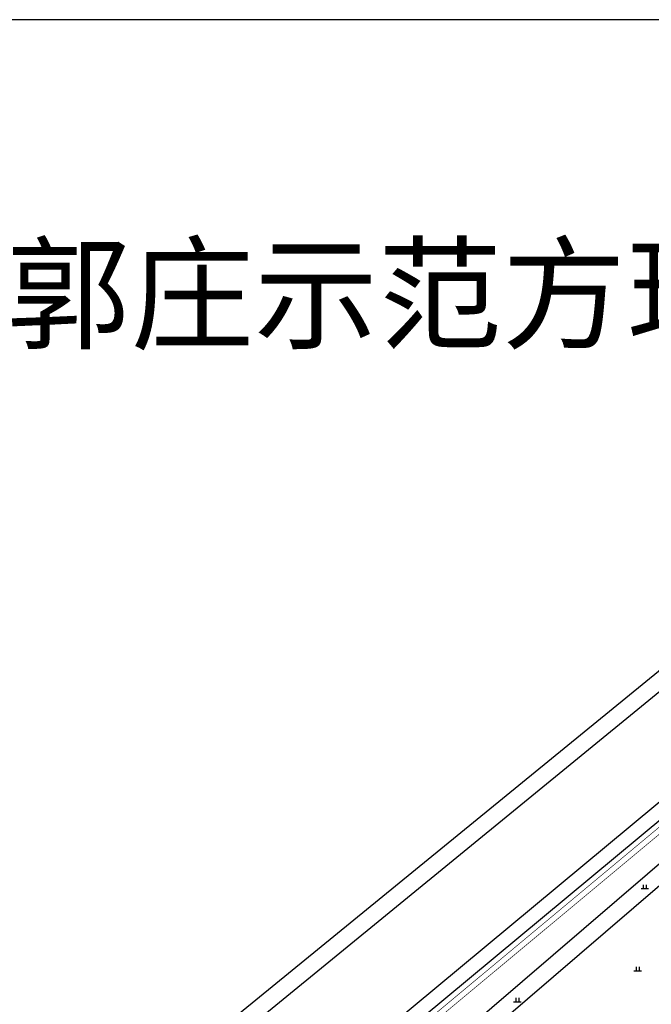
# Model space of a CAD drawing. Extents: x 456755 to 458049, y 3845626 to 3853218.
# Tile 55 of 80: x 457194 to 457403, y 3850846 to 3851172. Entities that reach past the tile are written whole.
import ezdxf

# ---------------------------------------------------------------- set-up
doc = ezdxf.new("R2010")
doc.units = 0
doc.linetypes.add('X3', pattern=[5, 4, -1])
doc.layers.get('0').update_dxf_attribs({"linetype": 'CONTINUOUS'})
for name, color, linetype in [('DLSS', 4, 'CONTINUOUS'), ('DMTZ', 3, 'CONTINUOUS'), ('SXSS', 5, 'CONTINUOUS'), ('ZBTZ', 3, 'CONTINUOUS')]:
    doc.layers.add(name, color=color, linetype=linetype)
doc.styles.add('仿宋体', font='仿宋_GB2312.ttf', dxfattribs={"width": 0.8})
doc.linetypes.add('10411', pattern='A,2,[150,AAA.SHX,S=1,R=0,X=0,Y=1],2,[151,AAA.SHX,S=1,R=0,X=0,Y=3],1e-11', length=4)
doc.linetypes.add('10421', pattern='A,2,[150,AAA.SHX,S=0.5,R=0,X=0,Y=0.5],1e-11', length=2)

# ---------------------------------------------------------------- blocks, each defined once
blk = doc.blocks.new('gc119')
for p, q in [((-1.25, 0), (1.25, 0)), ((-0.5, 1.3), (-0.5, 0)), ((0.5, 1.3), (0.5, 0))]:
    blk.add_line(p, q)

msp = doc.modelspace()

# ---------------------------------------------------------------- linework, layer by layer
at = {"linetype": 'Continuous'}
msp.add_lwpolyline([(456818.61, 3849689.88), (457866.43, 3849689.88), (457866.43, 3851171.64), (456818.61, 3851171.64)], close=True, dxfattribs=at)
at = {"layer": 'DLSS', "linetype": 'X3', "const_width": 0.2, "elevation": -33.29, "flags": 128}
msp.add_lwpolyline([(457613.95, 3851033.72), (457609.91, 3851047.94), (457605.39, 3851055.67), (457602.62, 3851058.05), (457598.98, 3851059.37), (457593.14, 3851059.81), (457590.81, 3851059.75), (457477.88, 3850965.42), (457269.52, 3850791.86), (456953.66, 3850529.76)], dxfattribs=at)
at = {"layer": 'DLSS', "linetype": 'Continuous', "const_width": 0.2, "elevation": -33.29, "flags": 128}
msp.add_lwpolyline([(457612.4, 3851033.17), (457608.26, 3851047.2), (457603.99, 3851054.5), (457601.7, 3851056.47), (457598.6, 3851057.6), (457593.09, 3851058.01), (457591.49, 3851057.97), (457479.03, 3850964.04), (457270.67, 3850790.47), (456954.81, 3850528.38)], dxfattribs=at)
at = {"layer": 'DMTZ', "color": 5, "linetype": '10411', "flags": 128}
for points, elevation in [([(457597.95, 3851113.8), (456922.66, 3850562.77), (456909.31, 3850551.11)], -33.29), ([(456946.87, 3850524.98), (456952.77, 3850530.28), (457046.03, 3850608.2), (457206.39, 3850741.85), (457567.44, 3851041.9), (457595.08, 3851065.51), (457596.47, 3851066.06), (457597.73, 3851065.72), (457600.4, 3851064.17)], 4.81)]:
    msp.add_lwpolyline(points, dxfattribs=dict(at, elevation=elevation))
at = {"layer": 'DMTZ', "linetype": '10421', "elevation": 5.43, "flags": 128}
msp.add_lwpolyline([(457277.55, 3850783.15), (457566.52, 3851031.32), (457587.09, 3851048.28), (457594.4, 3851053.56), (457597.14, 3851054.27), (457599.78, 3851052.34), (457600.49, 3851050.28), (457570.15, 3851027.1), (457283.72, 3850781.11)], dxfattribs=at)
at = {"layer": 'SXSS', "linetype": 'Continuous', "flags": 128}
for points, elevation in [([(456912.24, 3850545.89), (456926.4, 3850558.24), (457607.21, 3851114.77)], -33.29), ([(456925.93, 3850521.46), (456931.82, 3850524.76), (456938.11, 3850528.58), (456945.85, 3850533.76), (457042.49, 3850612.99), (457203.39, 3850745.47), (457564.41, 3851045.5), (457592.03, 3851069.08), (457593.61, 3851069.38), (457596.66, 3851069.11), (457599.9, 3851067.91), (457601.16, 3851066.32), (457601.85, 3851064.86)], 4.81)]:
    msp.add_lwpolyline(points, dxfattribs=dict(at, elevation=elevation))

# ---------------------------------------------------------------- block references
at = {"layer": 'ZBTZ', "linetype": 'Continuous'}
for p in [(457400.49, 3850884.63, -33.29), (457398.13, 3850857.48, -33.29), (457358.42, 3850847.27, -33.29)]:
    msp.add_blockref('gc119', p, dxfattribs=at)

# ---------------------------------------------------------------- texts
at = {"layer": 'DLSS', "color": 7, "linetype": 'X3', "style": '仿宋体'}
msp.add_text('首羡镇郭庄示范方现状图', height=30, dxfattribs=at).set_placement((457066.85, 3851066.04, -33.29))

doc.saveas('drawing.dxf')
